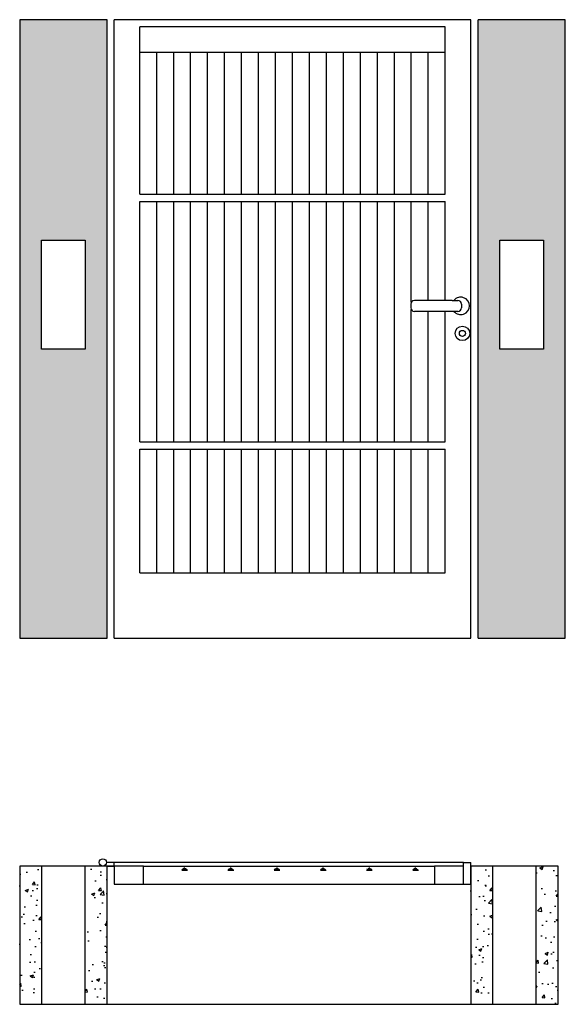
# Model space of a CAD drawing. Extents: x 0.25 to 1.75, y -0.92 to 1.79.
import ezdxf

# ---------------------------------------------------------------- set-up
doc = ezdxf.new("R2010")
doc.units = 0
doc.header["$LTSCALE"] = 0.003367
doc.header["$MEASUREMENT"] = 0
doc.layers.get('0').update_dxf_attribs({"linetype": 'CONTINUOUS'})
pattern_1 = [(50, (0, 0), (0.0910923, -0.0079695), [0.009525, -0.104775]), (355, (0, 0), (-0.0176214, 0.0955283), [0.00762, -0.08382]), (100.451, (0.00759, -0.00066), (0.0734713, 0.0875583), [0.008095, -0.089045]), (46.184, (0, 0.0254), (0.1355395, -0.021021), [0.0142875, -0.1571625]), (96.6356, (0.0113, 0.02365), (0.118702, 0.123713), [0.0121425, -0.1335675]), (351.184, (0, 0.0254), (0.118702, 0.1237126), [0.01143, -0.12573]), (21, (0.0127, 0.01905), (0.0758074, -0.0511328), [0.009525, -0.104775]), (326, (0.0127, 0.01905), (0.030901, 0.092094), [0.00762, -0.08382]), (71.4514, (0.01902, 0.01479), (0.1067082, 0.0409614), [0.008095, -0.089045]), (37.5, (0, 0), (0.0015443, 0.0422775), [0, -0.082804, 0, -0.08509, 0, -0.0841375]), (7.5, (0, 0), (0.0334098, 0.0500903), [0, -0.048514, 0, -0.080899, 0, -0.0320675]), (327.5, (-0.02832, 0), (0.0677953, -0.00286437), [0, -0.03175, 0, -0.09906, 0, -0.131445]), (317.5, (-0.04102, 0), (0.0740646, 0.0127132), [0, -0.041275, 0, -0.065786, 0, -0.093345])]

msp = doc.modelspace()

# ---------------------------------------------------------------- hatches: boundary and pattern name
h = msp.add_hatch()
h.set_pattern_fill('AR-CONC', color=256, scale=0.0005, style=0)
h.set_pattern_definition(pattern_1)
h.paths.add_polyline_path([(0.4931, 1.7881), (0.2531, 1.7881), (0.2531, 0.0881), (0.4931, 0.0881)])
h.paths.add_polyline_path([(0.3131, 1.1821), (0.4331, 1.1821), (0.4331, 0.8821), (0.3131, 0.8821)], flags=16)
h.paths.add_polyline_path([(1.7531, 1.7881), (1.5131, 1.7881), (1.5131, 0.0881), (1.7531, 0.0881)])
h.paths.add_polyline_path([(1.5731, 1.1821), (1.6931, 1.1821), (1.6931, 0.8821), (1.5731, 0.8821)], flags=16)
h = msp.add_hatch()
h.set_pattern_fill('AR-CONC', color=256, scale=0.0005, style=0)
h.set_pattern_definition(pattern_1)
h.paths.add_polyline_path([(0.3131, -0.5381), (0.2531, -0.5381), (0.2531, -0.9181), (0.3131, -0.9181)])
h.paths.add_polyline_path([(0.4931, -0.5381), (0.4819, -0.5381, -0.012407), (0.4814, -0.5381), (0.4331, -0.5381), (0.4331, -0.9181), (0.4931, -0.9181)])
h.paths.add_polyline_path([(1.5531, -0.5381), (1.4931, -0.5381), (1.4931, -0.9181), (1.5531, -0.9181)])
h.paths.add_polyline_path([(1.7331, -0.5381), (1.6731, -0.5381), (1.6731, -0.9181), (1.7331, -0.9181)])
h = msp.add_hatch()
h.set_pattern_fill('SWAMP', color=256, scale=0.005, style=0)
h.set_pattern_definition([(0, (0, 0), (0.0635, 0.109985), [0.015875, -0.111125]), (90, (0.00794, 0), (-0.0635, 0.109985), [0.0079375, -0.212033]), (90, (0.00992, 0), (-0.0635, 0.109985), [0.00635, -0.2136205]), (90, (0.00595, 0), (-0.0635, 0.109985), [0.00635, -0.2136205]), (60, (0.01191, 0), (-0.0635, 0.109985), [0.00508, -0.12192]), (120, (0.00397, 0), (-0.127, 1e-07), [0.00508, -0.12192])])
h.paths.add_polyline_path([(1.3931, -0.5381), (0.5931, -0.5381), (0.5931, -0.5881), (1.3931, -0.5881)])

# ---------------------------------------------------------------- linework, layer by layer
for p, q in [((0.4931, 1.7881), (0.2531, 1.7881)), ((0.2531, 1.7881), (0.2531, 0.0881)), ((0.4931, 0.0881), (0.4931, 1.7881)), ((1.4931, 1.7881), (0.5131, 1.7881)), ((0.5131, 0.0881), (0.5131, 1.7881)), ((1.4931, 0.0881), (1.4931, 1.7881)), ((1.7531, 1.7881), (1.5131, 1.7881)), ((1.5131, 0.0881), (1.5131, 1.7881)), ((1.7531, 0.0881), (1.7531, 1.7881)), ((1.4231, 1.7681), (0.5831, 1.7681)), ((0.5831, 1.3081), (0.5831, 1.7681)), ((1.4231, 1.3081), (1.4231, 1.7681)), ((1.4231, 1.6981), (0.5831, 1.6981)), ((0.6297, 1.3081), (0.6297, 1.6981)), ((0.6764, 1.3081), (0.6764, 1.6981)), ((0.7231, 1.3081), (0.7231, 1.6981)), ((0.7697, 1.3081), (0.7697, 1.6981)), ((0.8164, 1.3081), (0.8164, 1.6981)), ((0.8631, 1.3081), (0.8631, 1.6981)), ((0.9097, 1.3081), (0.9097, 1.6981)), ((0.9564, 1.3081), (0.9564, 1.6981)), ((1.0031, 1.3081), (1.0031, 1.6981)), ((1.0497, 1.3081), (1.0497, 1.6981)), ((1.0964, 1.3081), (1.0964, 1.6981)), ((1.1431, 1.3081), (1.1431, 1.6981)), ((1.1897, 1.3081), (1.1897, 1.6981)), ((1.2364, 1.3081), (1.2364, 1.6981)), ((1.2831, 1.3081), (1.2831, 1.6981)), ((1.3297, 1.3081), (1.3297, 1.6981)), ((1.3764, 1.3081), (1.3764, 1.6981)), ((0.7231, 1.3081), (0.7231, 1.6481)), ((0.8631, 1.3081), (0.8631, 1.6481)), ((1.0031, 1.3081), (1.0031, 1.6481)), ((1.1431, 1.3081), (1.1431, 1.6481)), ((1.2831, 1.3081), (1.2831, 1.6481)), ((0.5831, 1.3081), (1.4231, 1.3081)), ((0.5831, 1.2881), (1.4231, 1.2881)), ((0.5831, 0.6281), (0.5831, 1.2881)), ((0.6297, 0.6281), (0.6297, 1.2881)), ((0.6764, 0.6281), (0.6764, 1.2881)), ((0.7231, 0.6281), (0.7231, 1.2881)), ((0.7697, 0.6281), (0.7697, 1.2881)), ((0.8164, 0.6281), (0.8164, 1.2881)), ((0.8631, 0.6281), (0.8631, 1.2881)), ((0.9097, 0.6281), (0.9097, 1.2881)), ((0.9564, 0.6281), (0.9564, 1.2881)), ((1.0031, 0.6281), (1.0031, 1.2881)), ((1.0497, 0.6281), (1.0497, 1.2881)), ((1.0964, 0.6281), (1.0964, 1.2881)), ((1.1431, 0.6281), (1.1431, 1.2881)), ((1.1897, 0.6281), (1.1897, 1.2881)), ((1.2364, 0.6281), (1.2364, 1.2881)), ((1.2831, 0.6281), (1.2831, 1.2881)), ((1.3297, 1.0119), (1.3297, 1.2881)), ((1.3764, 1.0165), (1.3764, 1.2881)), ((1.4231, 1.0165), (1.4231, 1.2881)), ((0.3131, 1.1821), (0.4331, 1.1821)), ((0.3131, 0.8821), (0.3131, 1.1821)), ((0.4331, 1.1821), (0.4331, 0.8821)), ((1.5731, 1.1821), (1.6931, 1.1821)), ((1.5731, 0.8821), (1.5731, 1.1821)), ((1.6931, 1.1821), (1.6931, 0.8821)), ((1.3281, 1.0065), (1.3281, 0.9965)), ((1.4417, 1.0165), (1.3381, 1.0165)), ((1.4417, 1.0165), (1.4576, 1.0165)), ((1.4676, 1.0065), (1.4676, 0.9965)), ((1.3297, 0.6281), (1.3297, 0.9911)), ((1.4576, 0.9865), (1.3381, 0.9865)), ((1.3764, 0.6281), (1.3764, 0.9865)), ((1.4231, 0.6281), (1.4231, 0.9865)), ((0.7231, 0.6281), (0.7231, 0.9681)), ((0.8631, 0.6281), (0.8631, 0.9681)), ((1.0031, 0.6281), (1.0031, 0.9681)), ((1.1431, 0.6281), (1.1431, 0.9681)), ((1.2831, 0.6281), (1.2831, 0.9681)), ((0.4331, 0.8821), (0.3131, 0.8821)), ((1.6931, 0.8821), (1.5731, 0.8821)), ((0.5831, 0.6281), (1.4231, 0.6281)), ((0.5831, 0.6081), (1.4231, 0.6081)), ((0.5831, 0.2681), (0.5831, 0.6081)), ((0.6297, 0.2681), (0.6297, 0.6081)), ((0.6764, 0.2681), (0.6764, 0.6081)), ((0.7231, 0.2681), (0.7231, 0.6081)), ((0.7231, 0.2681), (0.7231, 0.6081)), ((0.7697, 0.2681), (0.7697, 0.6081)), ((0.8164, 0.2681), (0.8164, 0.6081)), ((0.8631, 0.2681), (0.8631, 0.6081)), ((0.8631, 0.2681), (0.8631, 0.6081)), ((0.9097, 0.2681), (0.9097, 0.6081)), ((0.9564, 0.2681), (0.9564, 0.6081)), ((1.0031, 0.2681), (1.0031, 0.6081)), ((1.0031, 0.2681), (1.0031, 0.6081)), ((1.0497, 0.2681), (1.0497, 0.6081)), ((1.0964, 0.2681), (1.0964, 0.6081)), ((1.1431, 0.2681), (1.1431, 0.6081)), ((1.1431, 0.2681), (1.1431, 0.6081)), ((1.1897, 0.2681), (1.1897, 0.6081)), ((1.2364, 0.2681), (1.2364, 0.6081)), ((1.2831, 0.2681), (1.2831, 0.6081)), ((1.2831, 0.2681), (1.2831, 0.6081)), ((1.3297, 0.2681), (1.3297, 0.6081)), ((1.3764, 0.2681), (1.3764, 0.6081)), ((1.4231, 0.2681), (1.4231, 0.6081)), ((1.4231, 0.2681), (1.4231, 0.6081)), ((0.5831, 0.2681), (1.4231, 0.2681)), ((0.2531, 0.0881), (0.4931, 0.0881)), ((0.5131, 0.0881), (1.4931, 0.0881)), ((1.5131, 0.0881), (1.7531, 0.0881)), ((0.4931, -0.5381), (0.2531, -0.5381)), ((0.2531, -0.5381), (0.2531, -0.9181)), ((0.3131, -0.5381), (0.3131, -0.9181)), ((0.4331, -0.9181), (0.4331, -0.5381)), ((0.5131, -0.5281), (0.4916, -0.5281)), ((0.4931, -0.9181), (0.4931, -0.5381)), ((0.5931, -0.5381), (0.4931, -0.5381)), ((0.4931, -0.5381), (0.5131, -0.5381)), ((1.4731, -0.5281), (0.5131, -0.5281)), ((0.5131, -0.5381), (0.5131, -0.5281)), ((0.5131, -0.5381), (0.5131, -0.5881)), ((0.5931, -0.5381), (1.3931, -0.5381)), ((0.5931, -0.5881), (0.5931, -0.5381)), ((1.3931, -0.5381), (1.3931, -0.5881)), ((1.4731, -0.5381), (1.3931, -0.5381)), ((1.4731, -0.5281), (1.4931, -0.5281)), ((1.4731, -0.5381), (1.4731, -0.5281)), ((1.4731, -0.5881), (1.4731, -0.5381)), ((1.4931, -0.5381), (1.4931, -0.5281)), ((1.7331, -0.5381), (1.4931, -0.5381)), ((1.4931, -0.5381), (1.4931, -0.9181)), ((1.4931, -0.5881), (1.4931, -0.5381)), ((1.5531, -0.5381), (1.5531, -0.9181)), ((1.6731, -0.9181), (1.6731, -0.5381)), ((1.7331, -0.9181), (1.7331, -0.5381)), ((0.5131, -0.5881), (0.5931, -0.5881)), ((0.5931, -0.5881), (1.3931, -0.5881)), ((1.3931, -0.5881), (1.4731, -0.5881)), ((1.4731, -0.5881), (1.4931, -0.5881)), ((0.2531, -0.9181), (0.4931, -0.9181)), ((0.4931, -0.9181), (1.4931, -0.9181)), ((1.4931, -0.9181), (1.7331, -0.9181))]:
    msp.add_line(p, q)
for centre, radius in [((1.4702, 0.9259), 0.02), ((1.4702, 0.9259), 0.00823), ((0.4816, -0.5281), 0.01)]:
    msp.add_circle(centre, radius)
for centre, radius, start, end in [((1.3381, 1.0065), 0.01, 90, 180), ((1.4656, 1.0015), 0.0239, 218.8405, 141.1595), ((1.4576, 1.0065), 0.01, 360, 90), ((1.3381, 0.9965), 0.01, 180, 270), ((1.4576, 0.9965), 0.01, 270, 360)]:
    msp.add_arc(centre, radius, start, end)

doc.saveas('drawing.dxf')
